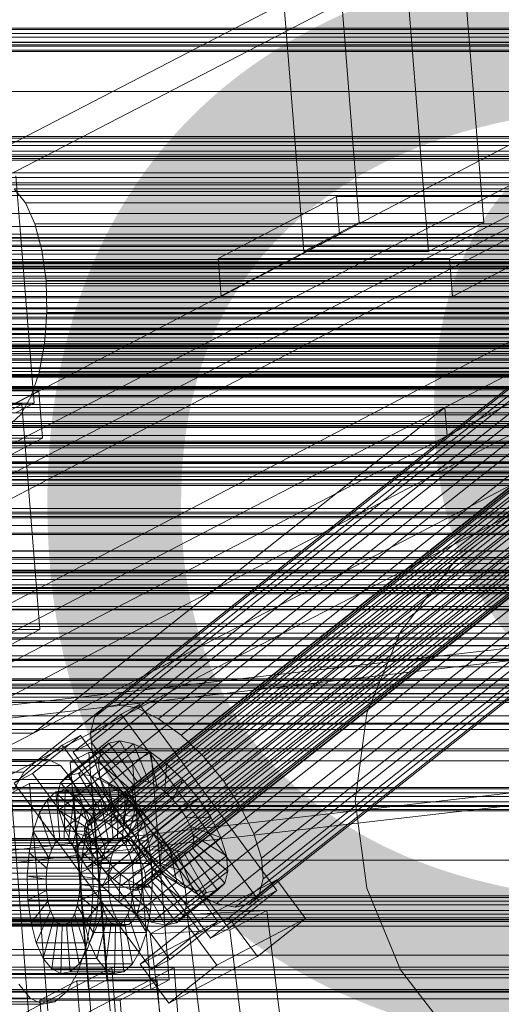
# Model space of a CAD drawing. Header units: millimetres. Extents: x -4738 to 65662, y -68080 to 6847.
# Tile 163 of 256: x -1139 to -1040, y -33972 to -33768. Entities that reach past the tile are written whole.
import ezdxf

# ---------------------------------------------------------------- set-up
doc = ezdxf.new("R2010")
doc.units = ezdxf.units.MM
for name, color, linetype, lineweight in [('COTAS_O', 1, 'Continuous', 0), ('frontal_briquetadora', 7, 'Continuous', 0), ('frontal_C03', 7, 'Continuous', 0), ('frontal_C10', 7, 'Continuous', 0), ('frontal_dosificador', 7, 'Continuous', 0), ('frontal_secador', 7, 'Continuous', 0)]:
    doc.layers.add(name, color=color, linetype=linetype, lineweight=lineweight)
doc.dimstyles.new('R19_100', dxfattribs={"dimtxt": 250, "dimasz": 150, "dimexe": 150, "dimexo": 80, "dimgap": 100, "dimtad": 1, "dimtih": 1, "dimtoh": 1, "dimdsep": 46, "dimcen": 0.09, "dimadec": 0, "dimazin": 0, "dimtfac": 1, "dimtdec": 4, "dimtofl": 0, "dimtmove": 0, "dimatfit": 3, "dimfxl": 1, "dimtolj": 1, "dimtzin": 0, "dimarcsym": 0})

# ---------------------------------------------------------------- blocks, each defined once
blk = doc.blocks.new('DIM_R30_47')
at = {"layer": 'COTAS_O'}
for p, q in [((-1725, -31700), (-1025, -31700)), ((-1025, -31700), (-1070, -31850)), ((-1025, -34400), (-1025, -31700)), ((-1025, -31700), (-980, -31850)), ((-1025, -34400), (-1070, -34250)), ((-1025, -34400), (-980, -34250)), ((-1725, -34400), (-1025, -34400))]:
    blk.add_line(p, q, dxfattribs=at)
blk.add_text('2700 O', height=250, rotation=90, dxfattribs=at).set_placement((-1125, -33050))
blk = doc.blocks.new('DIM_R30_48')
at = {"layer": 'COTAS_O'}
for p, q in [((-1725, -33700), (-1575, -33655)), ((1725, -33700), (1575, -33655)), ((-1725, -34400), (-1725, -33700)), ((-1725, -33700), (1725, -33700)), ((-1725, -33700), (-1575, -33745)), ((1725, -33700), (1575, -33745)), ((1725, -34400), (1725, -33700))]:
    blk.add_line(p, q, dxfattribs=at)
blk.add_text('3450 O', height=250, dxfattribs=at).set_placement((0, -33600))
blk = doc.blocks.new('DIM_R30_53')
at = {"layer": 'COTAS_O'}
for p, q in [((-1480, -33670), (-780, -33670)), ((-780, -33670), (-825, -33820)), ((-780, -36000), (-780, -33670)), ((-780, -33670), (-735, -33820)), ((-780, -36000), (-825, -35850)), ((-780, -36000), (-735, -35850)), ((-1480, -36000), (-780, -36000))]:
    blk.add_line(p, q, dxfattribs=at)
blk.add_text('2330 O', height=250, rotation=90, dxfattribs=at).set_placement((-880, -34835))
blk = doc.blocks.new('DIM_R30_55')
at = {"layer": 'COTAS_O'}
for p, q in [((-1400, -33000), (-700, -33000)), ((-700, -33000), (-745, -33150)), ((-700, -36000), (-700, -33000)), ((-700, -33000), (-655, -33150)), ((-700, -36000), (-745, -35850)), ((-700, -36000), (-655, -35850)), ((-1400, -36000), (-700, -36000))]:
    blk.add_line(p, q, dxfattribs=at)
blk.add_text('3000 O', height=250, rotation=90, dxfattribs=at).set_placement((-800, -34500))

msp = doc.modelspace()

# ---------------------------------------------------------------- linework, layer by layer
at = {"layer": 'frontal_briquetadora'}
for p, q in [((-630, -33900), (-1405, -33900)), ((-630, -33900.878), (-1405, -33900.878)), ((-1260, -33901), (-900, -33901)), ((-1260, -33906.194), (-900, -33906.194)), ((-630, -33907.878), (-1405, -33907.878)), ((-630, -33913.97), (-1405, -33913.97)), ((-630, -33921.759), (-1405, -33921.759)), ((-630, -33931.209), (-1405, -33931.209)), ((-630, -33942.282), (-1405, -33942.282)), ((-630, -33954.93), (-1405, -33954.93)), ((-630, -33969.097), (-1405, -33969.097))]:
    msp.add_line(p, q, dxfattribs=at)
at = {"layer": 'frontal_C03'}
for p, q in [((1250, -33770.033), (-1250, -33770.033)), ((1250, -33770.35), (-1250, -33770.35)), ((1250, -33771.144), (-1250, -33771.144)), ((-1250, -33771.908), (1250, -33771.908)), ((1250, -33773.031), (-1250, -33773.031)), ((1250, -33773.795), (-1250, -33773.795)), ((1250, -33774.589), (-1250, -33774.589)), ((1250, -33774.906), (-1250, -33774.906)), ((1250, -33792.491), (-1250, -33792.491)), ((1250, -33792.808), (-1250, -33792.808)), ((1250, -33793.602), (-1250, -33793.602)), ((-1250, -33794.366), (1250, -33794.366)), ((1250, -33795.489), (-1250, -33795.489)), ((1250, -33796.253), (-1250, -33796.253)), ((1250, -33797.047), (-1250, -33797.047)), ((1250, -33797.363), (-1250, -33797.363)), ((1250, -33814.949), (-1250, -33814.949)), ((1250, -33815.265), (-1250, -33815.265)), ((1250, -33816.059), (-1250, -33816.059)), ((-1250, -33816.823), (1250, -33816.823)), ((1250, -33817.946), (-1250, -33817.946)), ((1250, -33818.71), (-1250, -33818.71)), ((1250, -33819.504), (-1250, -33819.504)), ((1250, -33819.821), (-1250, -33819.821)), ((1250, -33825.584), (-1250, -33825.584)), ((1250, -33825.878), (-1250, -33825.878)), ((1250, -33829.043), (-1250, -33829.043)), ((1250, -33829.881), (-1250, -33829.881)), ((1250, -33835.73), (-1250, -33835.73)), ((1250, -33836.983), (-1250, -33836.983)), ((1250, -33837.406), (-1250, -33837.406)), ((1250, -33837.723), (-1250, -33837.723)), ((1250, -33838.517), (-1250, -33838.517)), ((-1250, -33839.281), (1250, -33839.281)), ((1496, -33840.377), (-1496, -33840.377)), ((1496, -33840.495), (-1496, -33840.495)), ((1250, -33840.404), (-1250, -33840.404)), ((1250, -33841.168), (-1250, -33841.168)), ((1496, -33841.761), (-1496, -33841.761)), ((1496, -33842.096), (-1496, -33842.096)), ((1250, -33841.962), (-1250, -33841.962)), ((1250, -33842.279), (-1250, -33842.279)), ((1496, -33844.435), (-1496, -33844.435)), ((1496, -33844.937), (-1496, -33844.937)), ((-1250, -33844.625), (1250, -33844.625)), ((1250, -33846.104), (-1250, -33846.104)), ((-1496, -33847.994), (1496, -33847.994)), ((1496, -33848.585), (-1496, -33848.585)), ((1496, -33851.894), (-1496, -33851.894)), ((1496, -33852.485), (-1496, -33852.485)), ((1496, -33855.542), (-1496, -33855.542)), ((1250, -33854.375), (-1250, -33854.375)), ((1496, -33856.043), (-1496, -33856.043)), ((1250, -33855.854), (-1250, -33855.854)), ((1250, -33856.542), (-1250, -33856.542)), ((1250, -33856.918), (-1250, -33856.918)), ((1496, -33858.383), (-1496, -33858.383)), ((1496, -33858.718), (-1496, -33858.718)), ((1250, -33859.864), (-1250, -33859.864)), ((1496, -33859.984), (-1496, -33859.984)), ((1496, -33860.101), (-1496, -33860.101)), ((1250, -33860.181), (-1250, -33860.181)), ((1250, -33860.974), (-1250, -33860.974)), ((-1250, -33861.739), (1250, -33861.739)), ((1250, -33862.042), (-1250, -33862.042)), ((1250, -33862.862), (-1250, -33862.862)), ((1250, -33863.495), (-1250, -33863.495)), ((1250, -33863.626), (-1250, -33863.626)), ((1250, -33864.42), (-1250, -33864.42)), ((1250, -33864.736), (-1250, -33864.736)), ((1250, -33864.749), (-1250, -33864.749)), ((1250, -33869.528), (-1250, -33869.528)), ((1250, -33870.598), (-1250, -33870.598)), ((1250, -33871.133), (-1250, -33871.133)), ((1250, -33871.435), (-1250, -33871.435)), ((1250, -33874.601), (-1250, -33874.601)), ((1250, -33874.895), (-1250, -33874.895)), ((1496, -33878.238), (-1496, -33878.238)), ((1496, -33878.356), (-1496, -33878.356)), ((1496, -33879.622), (-1496, -33879.622)), ((1496, -33879.957), (-1496, -33879.957)), ((1496, -33882.297), (-1496, -33882.297)), ((-1250, -33880.914), (1250, -33880.914)), ((1250, -33882.322), (-1250, -33882.322)), ((1496, -33882.798), (-1496, -33882.798)), ((1250, -33882.638), (-1250, -33882.638)), ((1250, -33882.807), (-1250, -33882.807)), ((1250, -33883.432), (-1250, -33883.432)), ((-1250, -33884.196), (1250, -33884.196)), ((-1496, -33885.855), (1496, -33885.855)), ((1250, -33885.319), (-1250, -33885.319)), ((1250, -33886.083), (-1250, -33886.083)), ((1496, -33886.446), (-1496, -33886.446)), ((1250, -33886.877), (-1250, -33886.877)), ((1250, -33887.194), (-1250, -33887.194)), ((1496, -33889.755), (-1496, -33889.755)), ((1496, -33890.346), (-1496, -33890.346)), ((1496, -33893.403), (-1496, -33893.403)), ((1496, -33893.905), (-1496, -33893.905)), ((1250, -33893.394), (-1250, -33893.394)), ((1496, -33896.244), (-1496, -33896.244)), ((1496, -33896.579), (-1496, -33896.579)), ((1250, -33895.287), (-1250, -33895.287)), ((1496, -33897.845), (-1496, -33897.845)), ((1496, -33897.963), (-1496, -33897.963)), ((1250, -33904.779), (-1250, -33904.779)), ((1250, -33905.068), (-1250, -33905.068)), ((1250, -33905.096), (-1250, -33905.096)), ((1250, -33905.89), (-1250, -33905.89)), ((-1250, -33906.654), (1250, -33906.654)), ((1250, -33906.673), (-1250, -33906.673)), ((1250, -33907.777), (-1250, -33907.777)), ((1250, -33908.541), (-1250, -33908.541)), ((1250, -33909.335), (-1250, -33909.335)), ((1250, -33909.652), (-1250, -33909.652)), ((1250, -33914.159), (-1250, -33914.159)), ((1250, -33915.232), (-1250, -33915.232)), ((1250, -33919.283), (-1250, -33919.283)), ((1250, -33919.66), (-1250, -33919.66)), ((1250, -33927.237), (-1250, -33927.237)), ((1250, -33927.553), (-1250, -33927.553)), ((1250, -33928.347), (-1250, -33928.347)), ((-1250, -33929.112), (1250, -33929.112)), ((1250, -33930.234), (-1250, -33930.234)), ((1250, -33930.999), (-1250, -33930.999)), ((1250, -33931.793), (-1250, -33931.793)), ((1250, -33932.109), (-1250, -33932.109)), ((1250, -33949.694), (-1250, -33949.694)), ((1250, -33950.011), (-1250, -33950.011)), ((1250, -33950.805), (-1250, -33950.805)), ((-1250, -33951.569), (1250, -33951.569)), ((1250, -33952.692), (-1250, -33952.692)), ((1250, -33953.456), (-1250, -33953.456)), ((1250, -33954.25), (-1250, -33954.25)), ((1250, -33954.567), (-1250, -33954.567))]:
    msp.add_line(p, q, dxfattribs=at)
at = {"layer": 'frontal_C10'}
for p, q in [((-819.886, -33679.922), (-1279.266, -33920.495)), ((-1242.446, -33920.495), (-783.067, -33679.922)), ((-1146.168, -33796.641), (-973.846, -33707.108)), ((-973.38, -33712.988), (-1145.702, -33802.521)), ((-1276.132, -33959.683), (-816.753, -33719.11)), ((-1239.313, -33959.683), (-779.933, -33719.11)), ((-1076.126, -33723.317), (-1069.171, -33810.301)), ((-1043.397, -33810.301), (-1050.353, -33723.317)), ((-1080.656, -33816.315), (-1087.611, -33729.331)), ((-1061.837, -33729.331), (-1054.882, -33816.315)), ((-821.707, -33729.188), (-1051.469, -33848.566)), ((-1051.002, -33854.446), (-821.24, -33735.068)), ((-962.341, -33784.192), (-1121.964, -33910.666)), ((-959.319, -33783.568), (-1118.942, -33910.043)), ((-955.476, -33784.376), (-1115.099, -33910.851)), ((-964.339, -33786.204), (-1123.962, -33912.678)), ((-940.564, -33787.946), (-1125.727, -33934.656)), ((-939.857, -33787.233), (-1125.019, -33933.943)), ((-938.785, -33787.012), (-1123.948, -33933.722)), ((-937.424, -33787.298), (-1122.587, -33934.009)), ((-935.865, -33788.072), (-1121.028, -33934.783)), ((-951.077, -33786.56), (-1110.7, -33913.035)), ((-940.86, -33789.103), (-1126.023, -33935.813)), ((-940.725, -33790.624), (-1125.887, -33937.334)), ((-965.175, -33789.468), (-1124.798, -33915.943)), ((-934.215, -33789.281), (-1119.377, -33935.992)), ((-946.419, -33789.972), (-1106.042, -33916.447)), ((-940.167, -33792.406), (-1125.329, -33939.117)), ((-932.586, -33790.843), (-1117.748, -33937.553)), ((-1116.251, -33939.361), (-931.089, -33792.65)), ((-964.792, -33793.762), (-1124.415, -33920.236)), ((-939.224, -33794.328), (-1124.387, -33941.039)), ((-929.826, -33794.581), (-1114.988, -33941.291)), ((-941.822, -33794.379), (-1101.444, -33920.853)), ((-1256.266, -33916.019), (-1026.503, -33796.641)), ((-1146.168, -33796.641), (-1026.503, -33796.641)), ((-1136.601, -33916.019), (-906.839, -33796.641)), ((-937.961, -33796.259), (-1123.124, -33942.969)), ((-928.883, -33796.503), (-1114.046, -33943.213)), ((-936.465, -33798.066), (-1121.627, -33944.777)), ((-928.325, -33798.285), (-1113.488, -33944.996)), ((-1136.476, -33847.688), (-1140.236, -33800.663)), ((-963.217, -33798.792), (-1122.84, -33925.266)), ((-934.835, -33799.628), (-1119.998, -33946.338)), ((-928.19, -33799.806), (-1113.352, -33946.517)), ((-1097.22, -33925.955), (-937.597, -33799.48)), ((-1026.037, -33802.521), (-1255.799, -33921.899)), ((-445.338, -33800.968), (-1227.761, -33800.968)), ((-1026.037, -33802.521), (-1145.702, -33802.521)), ((-906.372, -33802.521), (-1145.702, -33802.521)), ((-903.788, -33802.051), (-1143.117, -33802.051)), ((-906.372, -33802.521), (-1136.135, -33921.899)), ((-933.185, -33800.837), (-1118.348, -33947.547)), ((-931.626, -33801.611), (-1116.789, -33948.321)), ((-930.265, -33801.897), (-1115.427, -33948.607)), ((-929.194, -33801.676), (-1114.356, -33948.387)), ((-928.486, -33800.963), (-1113.648, -33947.673)), ((-908.821, -33804.687), (-1148.15, -33804.687)), ((-1138.243, -33806.209), (-1140.573, -33803.309)), ((-901.244, -33803.309), (-1140.573, -33803.309)), ((-960.557, -33804.216), (-1120.18, -33930.691)), ((-1136.286, -33810.554), (-1138.243, -33806.209)), ((-898.914, -33806.209), (-1138.243, -33806.209)), ((-1073.866, -33804.933), (-1098.366, -33817.764)), ((-934.033, -33804.929), (-1093.656, -33931.403)), ((-1026, -33804.933), (-1073.866, -33804.933)), ((-1073.866, -33804.933), (-1073.239, -33812.771)), ((-1050.5, -33817.764), (-1026, -33804.933)), ((-910.967, -33808.401), (-1150.297, -33808.401)), ((-1134.835, -33816.047), (-1136.286, -33810.554)), ((-896.957, -33810.554), (-1136.286, -33810.554)), ((-956.993, -33809.665), (-1116.616, -33936.139)), ((-931.373, -33810.353), (-1090.996, -33936.828)), ((-1080.656, -33816.315), (-1069.171, -33810.301)), ((-1069.171, -33810.301), (-1043.397, -33810.301)), ((-1043.397, -33810.301), (-1054.882, -33816.315)), ((-1247.208, -33811.152), (-464.785, -33811.152)), ((-1226.821, -33812.724), (-444.398, -33812.724)), ((-1097.74, -33825.601), (-1073.239, -33812.771)), ((-1073.239, -33812.771), (-1025.373, -33812.771)), ((-1025.373, -33812.771), (-1049.874, -33825.601)), ((-912.665, -33813.411), (-1151.994, -33813.411)), ((-952.768, -33814.766), (-1112.391, -33941.241)), ((-1133.988, -33822.314), (-1134.835, -33816.047)), ((-895.505, -33816.047), (-1134.835, -33816.047)), ((-929.798, -33815.383), (-1089.421, -33941.858)), ((-1054.882, -33816.315), (-1080.656, -33816.315)), ((-888.519, -33818.588), (-1160.986, -33818.588)), ((-887.603, -33818.422), (-1160.07, -33818.422)), ((-886.701, -33818.868), (-1159.169, -33818.868)), ((-1098.366, -33817.764), (-1050.5, -33817.764)), ((-1097.74, -33825.601), (-1098.366, -33817.764)), ((-1050.5, -33817.764), (-1049.874, -33825.601)), ((-890.147, -33820.672), (-1162.614, -33820.672)), ((-889.386, -33819.356), (-1161.853, -33819.356)), ((-885.876, -33819.895), (-1158.343, -33819.895)), ((-913.798, -33819.373), (-1153.127, -33819.373)), ((-948.171, -33819.173), (-1107.793, -33945.647)), ((-929.415, -33819.677), (-1089.038, -33946.151)), ((-463.845, -33822.908), (-1246.268, -33822.908)), ((-890.748, -33822.447), (-1163.215, -33822.447)), ((-885.182, -33821.435), (-1157.649, -33821.435)), ((-1133.805, -33828.928), (-1133.988, -33822.314)), ((-1133.988, -33822.314), (-894.659, -33822.314)), ((-943.513, -33822.585), (-1103.136, -33949.059)), ((-930.251, -33822.941), (-1089.874, -33949.415)), ((-891.15, -33824.56), (-1163.617, -33824.56)), ((-884.668, -33823.381), (-1157.135, -33823.381)), ((-939.113, -33824.769), (-1098.736, -33951.243)), ((-932.248, -33824.953), (-1091.871, -33951.428)), ((-891.324, -33826.866), (-1163.791, -33826.866)), ((-1156.835, -33825.601), (-884.368, -33825.601)), ((-914.29, -33825.884), (-1153.619, -33825.884)), ((-1049.874, -33825.601), (-1097.74, -33825.601)), ((-935.271, -33825.577), (-1094.894, -33952.051)), ((-891.259, -33829.21), (-1163.726, -33829.21)), ((-884.303, -33827.945), (-1156.77, -33827.945)), ((-1134.296, -33835.438), (-1133.805, -33828.928)), ((-894.475, -33828.928), (-1133.805, -33828.928)), ((-884.477, -33830.252), (-1156.944, -33830.252)), ((-890.959, -33831.431), (-1163.426, -33831.431)), ((-890.445, -33833.377), (-1162.912, -33833.377)), ((-884.879, -33832.365), (-1157.346, -33832.365)), ((-914.106, -33832.498), (-1153.435, -33832.498)), ((-889.751, -33834.916), (-1162.218, -33834.916)), ((-886.241, -33835.456), (-1158.708, -33835.456)), ((-885.48, -33834.14), (-1157.947, -33834.14)), ((-1135.429, -33841.401), (-1134.296, -33835.438)), ((-894.967, -33835.438), (-1134.296, -33835.438)), ((-888.926, -33835.944), (-1161.393, -33835.944)), ((-888.024, -33836.39), (-1160.491, -33836.39)), ((-887.109, -33836.223), (-1159.576, -33836.223)), ((-913.26, -33838.765), (-1152.589, -33838.765)), ((-1137.127, -33846.41), (-1135.429, -33841.401)), ((-896.1, -33841.401), (-1135.429, -33841.401)), ((-1153.859, -33854.75), (-1135.484, -33845.127)), ((-911.808, -33844.258), (-1151.138, -33844.258)), ((-1135.484, -33845.127), (-1148.371, -33845.127)), ((-1134.701, -33854.924), (-1135.484, -33845.127)), ((-1149.363, -33847.688), (-1136.476, -33847.688)), ((-1136.476, -33847.688), (-1140.304, -33849.693)), ((-1139.273, -33850.124), (-1137.127, -33846.41)), ((-897.798, -33846.41), (-1137.127, -33846.41)), ((-1051.469, -33848.566), (-1426.748, -34043.548)), ((-1139.002, -33847.934), (-1155.571, -33847.934)), ((-909.851, -33848.602), (-1149.18, -33848.602)), ((-1146.659, -33851.944), (-1139.002, -33847.934)), ((-1135.274, -33894.568), (-1139.002, -33847.934)), ((-1136.601, -33916.019), (-1051.469, -33848.566)), ((-1051.469, -33848.566), (-1051.002, -33854.446)), ((-907.521, -33851.502), (-1146.85, -33851.502)), ((-1141.722, -33852.29), (-1139.273, -33850.124)), ((-899.944, -33850.124), (-1139.273, -33850.124)), ((-904.977, -33852.76), (-1144.306, -33852.76)), ((-902.393, -33852.29), (-1141.722, -33852.29)), ((-1426.281, -34049.429), (-1051.002, -33854.446)), ((-1134.701, -33854.924), (-1153.076, -33864.547)), ((-1147.588, -33854.924), (-1134.701, -33854.924)), ((-1051.002, -33854.446), (-1136.135, -33921.899)), ((-796.795, -33870.674), (-1271.058, -33925.104)), ((-1248.046, -33925.104), (-773.782, -33870.674)), ((-617.66, -33890.501), (-1400.083, -33890.501)), ((-1151.843, -33894.568), (-1135.274, -33894.568)), ((-1135.274, -33894.568), (-1142.93, -33898.577)), ((-1419.53, -33900.685), (-637.107, -33900.685)), ((-1270.533, -33955.074), (-796.269, -33900.644)), ((-1247.52, -33955.074), (-773.257, -33900.644)), ((-1399.143, -33902.257), (-616.72, -33902.257)), ((-1114.653, -33910.068), (-1124.585, -33917.938)), ((-1121.964, -33910.666), (-1123.962, -33912.678)), ((-1118.942, -33910.043), (-1121.964, -33910.666)), ((-1115.099, -33910.851), (-1118.942, -33910.043)), ((-1118.471, -33912.073), (-1114.653, -33910.068)), ((-1110.7, -33913.035), (-1115.099, -33910.851)), ((-1086.218, -33948.583), (-1114.653, -33910.068)), ((-636.167, -33912.441), (-1418.59, -33912.441)), ((-1128.403, -33919.942), (-1118.471, -33912.073)), ((-1123.962, -33912.678), (-1124.798, -33915.943)), ((-1118.471, -33912.073), (-1090.037, -33950.588)), ((-1106.042, -33916.447), (-1110.7, -33913.035)), ((-1511.88, -34111.002), (-1136.601, -33916.019)), ((-1256.266, -33916.019), (-1136.601, -33916.019)), ((-1126.871, -33916.483), (-1136.803, -33924.353)), ((-1130.689, -33918.488), (-1126.871, -33916.483)), ((-1098.437, -33954.999), (-1126.871, -33916.483)), ((-1124.798, -33915.943), (-1124.415, -33920.236)), ((-1101.444, -33920.853), (-1106.042, -33916.447)), ((-1140.621, -33926.358), (-1130.689, -33918.488)), ((-1130.689, -33918.488), (-1102.255, -33957.003)), ((-1121.011, -33918.05), (-1129.524, -33924.795)), ((-1124.585, -33917.938), (-1128.403, -33919.942)), ((-1118.75, -33917.583), (-1127.263, -33924.329)), ((-1124.585, -33917.938), (-1096.15, -33956.453)), ((-1115.876, -33918.188), (-1124.389, -33924.933)), ((-1122.505, -33919.555), (-1121.011, -33918.05)), ((-1121.011, -33918.05), (-1118.75, -33917.583)), ((-1115.087, -33926.074), (-1121.011, -33918.05)), ((-1114.016, -33925.853), (-1118.75, -33917.583)), ((-1118.75, -33917.583), (-1115.876, -33918.188)), ((-1112.655, -33926.139), (-1115.876, -33918.188)), ((-1115.876, -33918.188), (-1112.584, -33919.822)), ((-1122.505, -33919.555), (-1131.018, -33926.301)), ((-1125.146, -33920.04), (-1128.974, -33922.045)), ((-1099.969, -33958.458), (-1128.403, -33919.942)), ((-1112.259, -33920.04), (-1125.146, -33920.04)), ((-1125.146, -33920.04), (-1121.386, -33967.065)), ((-1124.415, -33920.236), (-1122.84, -33925.266)), ((-1123.13, -33921.997), (-1122.505, -33919.555)), ((-1115.795, -33926.787), (-1122.505, -33919.555)), ((-1112.584, -33919.822), (-1121.098, -33926.567)), ((-1116.087, -33922.045), (-1112.259, -33920.04)), ((-1111.096, -33926.913), (-1112.584, -33919.822)), ((-1112.584, -33919.822), (-1109.101, -33922.374)), ((-1108.499, -33967.065), (-1112.259, -33920.04)), ((-1097.22, -33925.955), (-1101.444, -33920.853)), ((-1136.135, -33921.899), (-1511.413, -34116.882)), ((-1136.135, -33921.899), (-1375.464, -33921.899)), ((-1133.55, -33921.429), (-1372.88, -33921.429)), ((-1131.006, -33922.687), (-1370.336, -33922.687)), ((-1136.135, -33921.899), (-1255.799, -33921.899)), ((-1138.583, -33924.065), (-1136.135, -33921.899)), ((-1136.135, -33921.899), (-1133.55, -33921.429)), ((-1133.55, -33921.429), (-1131.006, -33922.687)), ((-1123.13, -33921.997), (-1131.643, -33928.742)), ((-1131.006, -33922.687), (-1128.676, -33925.586)), ((-1128.974, -33922.045), (-1116.087, -33922.045)), ((-1125.214, -33969.07), (-1128.974, -33922.045)), ((-1116.091, -33927.943), (-1123.13, -33921.997)), ((-1122.844, -33925.209), (-1123.13, -33921.997)), ((-1109.101, -33922.374), (-1117.614, -33929.119)), ((-1116.087, -33922.045), (-1112.327, -33969.07)), ((-1109.445, -33928.122), (-1109.101, -33922.374)), ((-1109.101, -33922.374), (-1105.661, -33925.67)), ((-1138.583, -33924.065), (-1377.913, -33924.065)), ((-1140.73, -33927.779), (-1138.583, -33924.065)), ((-1136.803, -33924.353), (-1140.621, -33926.358)), ((-1136.803, -33924.353), (-1108.369, -33962.868)), ((-1129.524, -33924.795), (-1131.018, -33926.301)), ((-1127.263, -33924.329), (-1129.524, -33924.795)), ((-1129.524, -33924.795), (-1123.6, -33932.819)), ((-1124.389, -33924.933), (-1127.263, -33924.329)), ((-1127.263, -33924.329), (-1122.529, -33932.598)), ((-1121.098, -33926.567), (-1124.389, -33924.933)), ((-1124.389, -33924.933), (-1121.168, -33932.885)), ((-1128.676, -33925.586), (-1368.006, -33925.586)), ((-1137.396, -33926.455), (-1141.224, -33928.46)), ((-1112.187, -33964.873), (-1140.621, -33926.358)), ((-1124.509, -33926.455), (-1137.396, -33926.455)), ((-1137.396, -33926.455), (-1133.636, -33973.481)), ((-1131.018, -33926.301), (-1131.643, -33928.742)), ((-1122.844, -33925.209), (-1131.357, -33931.954)), ((-1131.018, -33926.301), (-1124.308, -33933.532)), ((-1128.676, -33925.586), (-1126.719, -33929.931)), ((-1128.337, -33928.46), (-1124.509, -33926.455)), ((-1120.749, -33973.481), (-1124.509, -33926.455)), ((-1124.308, -33933.532), (-1115.795, -33926.787)), ((-1123.6, -33932.819), (-1115.087, -33926.074)), ((-1115.955, -33929.465), (-1122.844, -33925.209)), ((-1121.666, -33928.971), (-1122.844, -33925.209)), ((-1122.84, -33925.266), (-1120.18, -33930.691)), ((-1122.529, -33932.598), (-1114.016, -33925.853)), ((-1121.168, -33932.885), (-1112.655, -33926.139)), ((-1117.614, -33929.119), (-1121.098, -33926.567)), ((-1121.098, -33926.567), (-1119.609, -33933.658)), ((-1119.609, -33933.658), (-1111.096, -33926.913)), ((-1115.795, -33926.787), (-1116.091, -33927.943)), ((-1115.087, -33926.074), (-1115.795, -33926.787)), ((-1114.016, -33925.853), (-1115.087, -33926.074)), ((-1105.661, -33925.67), (-1114.174, -33932.416)), ((-1112.655, -33926.139), (-1114.016, -33925.853)), ((-1111.096, -33926.913), (-1112.655, -33926.139)), ((-1109.445, -33928.122), (-1111.096, -33926.913)), ((-1107.816, -33929.684), (-1105.661, -33925.67)), ((-1105.661, -33925.67), (-1102.501, -33929.486)), ((-1093.656, -33931.403), (-1097.22, -33925.955)), ((-1141.224, -33928.46), (-1128.337, -33928.46)), ((-1137.464, -33975.486), (-1141.224, -33928.46)), ((-1131.951, -33928.169), (-1133.783, -33929.789)), ((-1130.018, -33927.817), (-1131.951, -33928.169)), ((-1131.951, -33928.169), (-1131.168, -33937.966)), ((-1120.905, -33928.169), (-1131.951, -33928.169)), ((-1131.643, -33928.742), (-1124.604, -33934.689)), ((-1131.643, -33928.742), (-1131.357, -33931.954)), ((-1130.018, -33927.817), (-1130.252, -33937.799)), ((-1121.666, -33928.971), (-1130.179, -33935.717)), ((-1128.115, -33928.758), (-1130.018, -33927.817)), ((-1118.972, -33927.817), (-1130.018, -33927.817)), ((-1128.115, -33928.758), (-1129.351, -33938.245)), ((-1128.337, -33928.46), (-1124.577, -33975.486)), ((-1126.372, -33930.927), (-1128.115, -33928.758)), ((-1117.069, -33928.758), (-1128.115, -33928.758)), ((-1124.604, -33934.689), (-1116.091, -33927.943)), ((-1122.737, -33929.789), (-1120.905, -33928.169)), ((-1115.397, -33931.247), (-1121.666, -33928.971)), ((-1119.676, -33933.029), (-1121.666, -33928.971)), ((-1120.905, -33928.169), (-1118.972, -33927.817)), ((-1120.122, -33937.966), (-1120.905, -33928.169)), ((-1119.206, -33937.799), (-1118.972, -33927.817)), ((-1118.972, -33927.817), (-1117.069, -33928.758)), ((-1118.305, -33938.245), (-1117.069, -33928.758)), ((-1117.958, -33934.867), (-1109.445, -33928.122)), ((-1117.614, -33929.119), (-1117.958, -33934.867)), ((-1114.174, -33932.416), (-1117.614, -33929.119)), ((-1117.069, -33928.758), (-1115.326, -33930.927)), ((-1116.091, -33927.943), (-1115.955, -33929.465)), ((-1107.816, -33929.684), (-1109.445, -33928.122)), ((-1126.719, -33929.931), (-1366.048, -33929.931)), ((-1133.783, -33929.789), (-1135.389, -33932.567)), ((-1133.783, -33929.789), (-1132.036, -33938.733)), ((-1122.737, -33929.789), (-1133.783, -33929.789)), ((-1126.372, -33930.927), (-1128.525, -33939.272)), ((-1126.719, -33929.931), (-1125.268, -33935.424)), ((-1124.908, -33934.177), (-1126.372, -33930.927)), ((-1115.326, -33930.927), (-1126.372, -33930.927)), ((-1124.469, -33936.21), (-1115.955, -33929.465)), ((-1124.343, -33932.567), (-1122.737, -33929.789)), ((-1123.91, -33937.993), (-1115.397, -33931.247)), ((-1120.99, -33938.733), (-1122.737, -33929.789)), ((-1120.18, -33930.691), (-1116.616, -33936.139)), ((-1117.479, -33939.272), (-1115.326, -33930.927)), ((-1116.329, -33936.429), (-1107.816, -33929.684)), ((-1115.955, -33929.465), (-1115.397, -33931.247)), ((-1115.397, -33931.247), (-1114.455, -33933.169)), ((-1115.326, -33930.927), (-1113.862, -33934.177)), ((-1111.014, -33936.232), (-1102.501, -33929.486)), ((-1106.319, -33931.491), (-1107.816, -33929.684)), ((-1102.501, -33929.486), (-1106.319, -33931.491)), ((-1102.501, -33929.486), (-1099.835, -33933.562)), ((-1135.389, -33932.567), (-1136.659, -33936.314)), ((-1135.389, -33932.567), (-1132.796, -33940.049)), ((-1124.343, -33932.567), (-1135.389, -33932.567)), ((-1131.357, -33931.954), (-1124.469, -33936.21)), ((-1131.357, -33931.954), (-1130.179, -33935.717)), ((-1119.676, -33933.029), (-1128.189, -33939.774)), ((-1125.613, -33936.314), (-1124.343, -33932.567)), ((-1121.75, -33940.049), (-1124.343, -33932.567)), ((-1124.308, -33933.532), (-1123.6, -33932.819)), ((-1123.6, -33932.819), (-1122.529, -33932.598)), ((-1122.968, -33939.914), (-1114.455, -33933.169)), ((-1122.529, -33932.598), (-1121.168, -33932.885)), ((-1121.168, -33932.885), (-1119.609, -33933.658)), ((-1114.455, -33933.169), (-1119.676, -33933.029)), ((-1117.01, -33937.104), (-1119.676, -33933.029)), ((-1114.174, -33932.416), (-1116.329, -33936.429)), ((-1106.319, -33931.491), (-1114.832, -33938.236)), ((-1114.455, -33933.169), (-1113.192, -33935.1)), ((-1111.014, -33936.232), (-1114.174, -33932.416)), ((-1105.056, -33933.422), (-1106.319, -33931.491)), ((-1090.996, -33936.828), (-1093.656, -33931.403)), ((-1124.908, -33934.177), (-1127.832, -33940.812)), ((-1125.727, -33934.656), (-1126.023, -33935.813)), ((-1125.019, -33933.943), (-1125.727, -33934.656)), ((-1123.948, -33933.722), (-1125.019, -33933.943)), ((-1123.822, -33938.286), (-1124.908, -33934.177)), ((-1113.862, -33934.177), (-1124.908, -33934.177)), ((-1124.604, -33934.689), (-1124.308, -33933.532)), ((-1124.469, -33936.21), (-1124.604, -33934.689)), ((-1122.587, -33934.009), (-1123.948, -33933.722)), ((-1121.028, -33934.783), (-1122.587, -33934.009)), ((-1121.705, -33941.845), (-1113.192, -33935.1)), ((-1119.377, -33935.992), (-1121.028, -33934.783)), ((-1119.609, -33933.658), (-1117.958, -33934.867)), ((-1117.958, -33934.867), (-1116.329, -33936.429)), ((-1113.192, -33935.1), (-1117.01, -33937.104)), ((-1116.786, -33940.812), (-1113.862, -33934.177)), ((-1113.862, -33934.177), (-1112.777, -33938.286)), ((-1113.57, -33940.167), (-1105.056, -33933.422)), ((-1113.192, -33935.1), (-1111.695, -33936.907)), ((-1112.627, -33942.089), (-1104.114, -33935.344)), ((-1099.835, -33933.562), (-1108.348, -33940.307)), ((-1104.114, -33935.344), (-1105.056, -33933.422)), ((-1105.056, -33933.422), (-1099.835, -33933.562)), ((-1103.556, -33937.126), (-1104.114, -33935.344)), ((-1104.114, -33935.344), (-1097.845, -33937.619)), ((-1099.835, -33933.562), (-1097.845, -33937.619)), ((-1125.268, -33935.424), (-1364.597, -33935.424)), ((-1136.659, -33936.314), (-1137.506, -33940.775)), ((-1136.659, -33936.314), (-1133.398, -33941.824)), ((-1125.613, -33936.314), (-1136.659, -33936.314)), ((-1130.179, -33935.717), (-1123.91, -33937.993)), ((-1130.179, -33935.717), (-1128.189, -33939.774)), ((-1126.46, -33940.775), (-1125.613, -33936.314)), ((-1126.023, -33935.813), (-1125.887, -33937.334)), ((-1125.887, -33937.334), (-1125.329, -33939.117)), ((-1122.352, -33941.824), (-1125.613, -33936.314)), ((-1117.01, -33937.104), (-1125.523, -33943.85)), ((-1125.268, -33935.424), (-1124.421, -33941.691)), ((-1123.91, -33937.993), (-1124.469, -33936.21)), ((-1120.208, -33943.653), (-1111.695, -33936.907)), ((-1117.748, -33937.553), (-1119.377, -33935.992)), ((-1113.85, -33940.921), (-1117.01, -33937.104)), ((-1116.616, -33936.139), (-1112.391, -33941.241)), ((-1116.329, -33936.429), (-1114.832, -33938.236)), ((-1114.832, -33938.236), (-1111.014, -33936.232)), ((-1111.695, -33936.907), (-1113.85, -33940.921)), ((-1112.069, -33943.871), (-1103.556, -33937.126)), ((-1111.695, -33936.907), (-1110.066, -33938.469)), ((-1108.348, -33940.307), (-1111.014, -33936.232)), ((-1103.42, -33938.647), (-1103.556, -33937.126)), ((-1103.556, -33937.126), (-1096.667, -33941.382)), ((-1089.421, -33941.858), (-1090.996, -33936.828)), ((-1119.149, -33938.733), (-1391.616, -33938.733)), ((-1118.281, -33937.966), (-1390.748, -33937.966)), ((-1117.365, -33937.799), (-1389.832, -33937.799)), ((-1116.464, -33938.245), (-1388.931, -33938.245)), ((-1115.638, -33939.272), (-1388.105, -33939.272)), ((-1132.796, -33940.049), (-1132.036, -33938.733)), ((-1132.036, -33938.733), (-1131.168, -33937.966)), ((-1132.036, -33938.733), (-1120.99, -33938.733)), ((-1131.168, -33937.966), (-1130.252, -33937.799)), ((-1131.168, -33937.966), (-1120.122, -33937.966)), ((-1130.252, -33937.799), (-1129.351, -33938.245)), ((-1130.252, -33937.799), (-1119.206, -33937.799)), ((-1129.351, -33938.245), (-1128.525, -33939.272)), ((-1129.351, -33938.245), (-1118.305, -33938.245)), ((-1128.525, -33939.272), (-1127.832, -33940.812)), ((-1128.525, -33939.272), (-1117.479, -33939.272)), ((-1123.822, -33938.286), (-1127.317, -33942.758)), ((-1125.329, -33939.117), (-1124.387, -33941.039)), ((-1122.968, -33939.914), (-1123.91, -33937.993)), ((-1123.189, -33942.974), (-1123.822, -33938.286)), ((-1112.777, -33938.286), (-1123.822, -33938.286)), ((-1120.99, -33938.733), (-1121.75, -33940.049)), ((-1120.122, -33937.966), (-1120.99, -33938.733)), ((-1119.206, -33937.799), (-1120.122, -33937.966)), ((-1119.909, -33940.049), (-1119.149, -33938.733)), ((-1118.305, -33938.245), (-1119.206, -33937.799)), ((-1119.149, -33938.733), (-1118.281, -33937.966)), ((-1118.579, -33945.214), (-1110.066, -33938.469)), ((-1117.479, -33939.272), (-1118.305, -33938.245)), ((-1118.281, -33937.966), (-1117.365, -33937.799)), ((-1116.251, -33939.361), (-1117.748, -33937.553)), ((-1116.786, -33940.812), (-1117.479, -33939.272)), ((-1117.365, -33937.799), (-1116.464, -33938.245)), ((-1116.464, -33938.245), (-1115.638, -33939.272)), ((-1116.271, -33942.758), (-1112.777, -33938.286)), ((-1114.988, -33941.291), (-1116.251, -33939.361)), ((-1115.638, -33939.272), (-1114.945, -33940.812)), ((-1114.832, -33938.236), (-1113.57, -33940.167)), ((-1112.777, -33938.286), (-1112.143, -33942.974)), ((-1111.933, -33945.393), (-1103.42, -33938.647)), ((-1110.066, -33938.469), (-1110.411, -33944.217)), ((-1110.066, -33938.469), (-1108.416, -33939.678)), ((-1097.845, -33937.619), (-1106.358, -33944.365)), ((-1103.716, -33939.804), (-1103.42, -33938.647)), ((-1103.42, -33938.647), (-1096.381, -33944.594)), ((-1097.845, -33937.619), (-1096.667, -33941.382)), ((-1119.909, -33940.049), (-1392.376, -33940.049)), ((-1114.945, -33940.812), (-1387.412, -33940.812)), ((-1137.506, -33940.775), (-1137.874, -33945.645)), ((-1137.506, -33940.775), (-1133.799, -33943.937)), ((-1126.46, -33940.775), (-1137.506, -33940.775)), ((-1133.398, -33941.824), (-1132.796, -33940.049)), ((-1132.796, -33940.049), (-1121.75, -33940.049)), ((-1128.189, -33939.774), (-1122.968, -33939.914)), ((-1128.189, -33939.774), (-1125.523, -33943.85)), ((-1127.832, -33940.812), (-1127.317, -33942.758)), ((-1127.832, -33940.812), (-1116.786, -33940.812)), ((-1126.828, -33945.645), (-1126.46, -33940.775)), ((-1122.753, -33943.937), (-1126.46, -33940.775)), ((-1124.387, -33941.039), (-1123.124, -33942.969)), ((-1121.705, -33941.845), (-1122.968, -33939.914)), ((-1113.85, -33940.921), (-1122.363, -33947.666)), ((-1121.75, -33940.049), (-1122.352, -33941.824)), ((-1120.511, -33941.824), (-1119.909, -33940.049)), ((-1116.929, -33946.423), (-1108.416, -33939.678)), ((-1116.271, -33942.758), (-1116.786, -33940.812)), ((-1115.37, -33947.197), (-1106.857, -33940.452)), ((-1114.046, -33943.213), (-1114.988, -33941.291)), ((-1114.945, -33940.812), (-1114.43, -33942.758)), ((-1114.008, -33947.483), (-1105.495, -33940.738)), ((-1110.411, -33944.217), (-1113.85, -33940.921)), ((-1108.348, -33940.307), (-1113.57, -33940.167)), ((-1113.57, -33940.167), (-1112.627, -33942.089)), ((-1112.937, -33947.262), (-1104.424, -33940.517)), ((-1112.391, -33941.241), (-1107.793, -33945.647)), ((-1112.23, -33946.549), (-1103.716, -33939.804)), ((-1108.416, -33939.678), (-1106.927, -33946.769)), ((-1108.416, -33939.678), (-1106.857, -33940.452)), ((-1106.358, -33944.365), (-1108.348, -33940.307)), ((-1106.857, -33940.452), (-1103.635, -33948.403)), ((-1106.857, -33940.452), (-1105.495, -33940.738)), ((-1105.495, -33940.738), (-1104.424, -33940.517)), ((-1105.495, -33940.738), (-1100.761, -33949.007)), ((-1096.667, -33941.382), (-1105.18, -33948.128)), ((-1104.424, -33940.517), (-1103.716, -33939.804)), ((-1104.424, -33940.517), (-1098.5, -33948.541)), ((-1103.716, -33939.804), (-1097.006, -33947.036)), ((-1096.667, -33941.382), (-1096.381, -33944.594)), ((-1120.511, -33941.824), (-1392.978, -33941.824)), ((-1114.43, -33942.758), (-1386.898, -33942.758)), ((-1363.751, -33941.691), (-1124.421, -33941.691)), ((-1133.799, -33943.937), (-1133.398, -33941.824)), ((-1133.398, -33941.824), (-1122.352, -33941.824)), ((-1127.317, -33942.758), (-1127.018, -33944.979)), ((-1127.317, -33942.758), (-1116.271, -33942.758)), ((-1127.018, -33944.979), (-1123.189, -33942.974)), ((-1125.523, -33943.85), (-1121.705, -33941.845)), ((-1124.421, -33941.691), (-1124.238, -33948.305)), ((-1123.189, -33942.974), (-1112.143, -33942.974)), ((-1123.052, -33947.922), (-1123.189, -33942.974)), ((-1123.124, -33942.969), (-1121.627, -33944.777)), ((-1122.352, -33941.824), (-1122.753, -33943.937)), ((-1120.208, -33943.653), (-1121.705, -33941.845)), ((-1120.912, -33943.937), (-1120.511, -33941.824)), ((-1115.972, -33944.979), (-1116.271, -33942.758)), ((-1112.143, -33942.974), (-1115.972, -33944.979)), ((-1114.43, -33942.758), (-1114.131, -33944.979)), ((-1113.488, -33944.996), (-1114.046, -33943.213)), ((-1106.358, -33944.365), (-1112.627, -33942.089)), ((-1112.627, -33942.089), (-1112.069, -33943.871)), ((-1112.143, -33942.974), (-1112.006, -33947.922)), ((-1089.038, -33946.151), (-1089.421, -33941.858)), ((-1120.912, -33943.937), (-1393.379, -33943.937)), ((-1386.598, -33944.979), (-1114.131, -33944.979)), ((-1133.973, -33946.244), (-1133.799, -33943.937)), ((-1133.799, -33943.937), (-1122.753, -33943.937)), ((-1115.972, -33944.979), (-1127.018, -33944.979)), ((-1127.018, -33944.979), (-1126.953, -33947.322)), ((-1125.523, -33943.85), (-1122.363, -33947.666)), ((-1122.753, -33943.937), (-1122.927, -33946.244)), ((-1122.363, -33947.666), (-1120.208, -33943.653)), ((-1121.627, -33944.777), (-1119.998, -33946.338)), ((-1121.086, -33946.244), (-1120.912, -33943.937)), ((-1118.579, -33945.214), (-1120.208, -33943.653)), ((-1110.411, -33944.217), (-1118.924, -33950.962)), ((-1118.924, -33950.962), (-1118.579, -33945.214)), ((-1116.929, -33946.423), (-1118.579, -33945.214)), ((-1115.907, -33947.322), (-1115.972, -33944.979)), ((-1114.131, -33944.979), (-1114.066, -33947.322)), ((-1113.352, -33946.517), (-1113.488, -33944.996)), ((-1111.933, -33945.393), (-1112.23, -33946.549)), ((-1105.18, -33948.128), (-1112.069, -33943.871)), ((-1112.069, -33943.871), (-1111.933, -33945.393)), ((-1104.894, -33951.339), (-1111.933, -33945.393)), ((-1106.927, -33946.769), (-1110.411, -33944.217)), ((-1105.18, -33948.128), (-1106.358, -33944.365)), ((-1096.381, -33944.594), (-1104.894, -33951.339)), ((-1096.381, -33944.594), (-1097.006, -33947.036)), ((-1121.086, -33946.244), (-1393.554, -33946.244)), ((-1114.066, -33947.322), (-1386.533, -33947.322)), ((-1137.874, -33945.645), (-1133.973, -33946.244)), ((-1126.828, -33945.645), (-1137.874, -33945.645)), ((-1137.874, -33945.645), (-1137.736, -33950.592)), ((-1133.973, -33946.244), (-1122.927, -33946.244)), ((-1133.908, -33948.587), (-1133.973, -33946.244)), ((-1126.953, -33947.322), (-1127.127, -33949.629)), ((-1123.052, -33947.922), (-1126.953, -33947.322)), ((-1126.953, -33947.322), (-1115.907, -33947.322)), ((-1122.927, -33946.244), (-1126.828, -33945.645)), ((-1126.69, -33950.592), (-1126.828, -33945.645)), ((-1122.927, -33946.244), (-1122.862, -33948.587)), ((-1121.021, -33948.587), (-1121.086, -33946.244)), ((-1119.998, -33946.338), (-1118.348, -33947.547)), ((-1118.348, -33947.547), (-1116.789, -33948.321)), ((-1115.44, -33953.514), (-1116.929, -33946.423)), ((-1115.37, -33947.197), (-1116.929, -33946.423)), ((-1116.081, -33949.629), (-1115.907, -33947.322)), ((-1115.907, -33947.322), (-1112.006, -33947.922)), ((-1106.927, -33946.769), (-1115.44, -33953.514)), ((-1112.149, -33955.148), (-1115.37, -33947.197)), ((-1114.008, -33947.483), (-1115.37, -33947.197)), ((-1114.066, -33947.322), (-1114.24, -33949.629)), ((-1112.937, -33947.262), (-1114.008, -33947.483)), ((-1109.275, -33955.753), (-1114.008, -33947.483)), ((-1113.648, -33947.673), (-1113.352, -33946.517)), ((-1112.23, -33946.549), (-1112.937, -33947.262)), ((-1107.014, -33955.286), (-1112.937, -33947.262)), ((-1105.519, -33953.781), (-1112.23, -33946.549)), ((-1107.793, -33945.647), (-1103.136, -33949.059)), ((-1103.635, -33948.403), (-1106.927, -33946.769)), ((-1097.006, -33947.036), (-1105.519, -33953.781)), ((-1104.585, -33956), (-1086.258, -33946.377)), ((-1097.006, -33947.036), (-1098.5, -33948.541)), ((-1086.258, -33946.377), (-1096.19, -33954.247)), ((-1089.874, -33949.415), (-1089.038, -33946.151)), ((-1080.334, -33954.401), (-1086.258, -33946.377)), ((-1121.021, -33948.587), (-1393.488, -33948.587)), ((-1124.238, -33948.305), (-1363.567, -33948.305)), ((-1137.736, -33950.592), (-1133.908, -33948.587)), ((-1133.908, -33948.587), (-1122.862, -33948.587)), ((-1133.608, -33950.808), (-1133.908, -33948.587)), ((-1122.862, -33948.587), (-1126.69, -33950.592)), ((-1124.238, -33948.305), (-1124.729, -33954.815)), ((-1123.42, -33952.791), (-1123.052, -33947.922)), ((-1112.006, -33947.922), (-1123.052, -33947.922)), ((-1122.862, -33948.587), (-1122.562, -33950.808)), ((-1122.363, -33947.666), (-1118.924, -33950.962)), ((-1120.721, -33950.808), (-1121.021, -33948.587)), ((-1116.789, -33948.321), (-1115.427, -33948.607)), ((-1115.427, -33948.607), (-1114.356, -33948.387)), ((-1114.356, -33948.387), (-1113.648, -33947.673)), ((-1112.006, -33947.922), (-1112.374, -33952.791)), ((-1103.635, -33948.403), (-1112.149, -33955.148)), ((-1100.761, -33949.007), (-1109.275, -33955.753)), ((-1098.5, -33948.541), (-1107.014, -33955.286)), ((-1104.894, -33951.339), (-1105.18, -33948.128)), ((-1100.761, -33949.007), (-1103.635, -33948.403)), ((-1103.136, -33949.059), (-1098.736, -33951.243)), ((-1098.5, -33948.541), (-1100.761, -33949.007)), ((-1096.15, -33956.453), (-1086.218, -33948.583)), ((-1091.871, -33951.428), (-1089.874, -33949.415)), ((-1086.218, -33948.583), (-1090.037, -33950.588)), ((-1120.721, -33950.808), (-1393.189, -33950.808)), ((-1114.24, -33949.629), (-1386.707, -33949.629)), ((-1126.69, -33950.592), (-1137.736, -33950.592)), ((-1137.736, -33950.592), (-1137.103, -33955.28)), ((-1137.103, -33955.28), (-1133.608, -33950.808)), ((-1133.608, -33950.808), (-1122.562, -33950.808)), ((-1133.094, -33952.754), (-1133.608, -33950.808)), ((-1127.127, -33949.629), (-1127.528, -33951.742)), ((-1123.42, -33952.791), (-1127.127, -33949.629)), ((-1127.127, -33949.629), (-1116.081, -33949.629)), ((-1126.057, -33955.28), (-1126.69, -33950.592)), ((-1122.562, -33950.808), (-1126.057, -33955.28)), ((-1122.562, -33950.808), (-1122.048, -33952.754)), ((-1120.207, -33952.754), (-1120.721, -33950.808)), ((-1118.924, -33950.962), (-1115.44, -33953.514)), ((-1116.482, -33951.742), (-1116.081, -33949.629)), ((-1116.081, -33949.629), (-1112.374, -33952.791)), ((-1114.24, -33949.629), (-1114.641, -33951.742)), ((-1105.519, -33953.781), (-1104.894, -33951.339)), ((-1090.037, -33950.588), (-1099.969, -33958.458)), ((-1098.736, -33951.243), (-1094.894, -33952.051)), ((-1094.894, -33952.051), (-1091.871, -33951.428)), ((-1120.207, -33952.754), (-1392.674, -33952.754)), ((-1115.243, -33953.517), (-1387.71, -33953.517)), ((-1114.641, -33951.742), (-1387.108, -33951.742)), ((-1136.018, -33959.389), (-1133.094, -33952.754)), ((-1133.094, -33952.754), (-1122.048, -33952.754)), ((-1132.401, -33954.294), (-1133.094, -33952.754)), ((-1128.13, -33953.517), (-1128.89, -33954.833)), ((-1127.528, -33951.742), (-1128.13, -33953.517)), ((-1125.537, -33960.999), (-1128.13, -33953.517)), ((-1128.13, -33953.517), (-1117.084, -33953.517)), ((-1124.267, -33957.252), (-1127.528, -33951.742)), ((-1127.528, -33951.742), (-1116.482, -33951.742)), ((-1122.048, -33952.754), (-1124.972, -33959.389)), ((-1124.267, -33957.252), (-1123.42, -33952.791)), ((-1112.374, -33952.791), (-1123.42, -33952.791)), ((-1122.048, -33952.754), (-1121.355, -33954.294)), ((-1119.514, -33954.294), (-1120.207, -33952.754)), ((-1117.844, -33954.833), (-1117.084, -33953.517)), ((-1117.084, -33953.517), (-1116.482, -33951.742)), ((-1117.084, -33953.517), (-1114.491, -33960.999)), ((-1116.482, -33951.742), (-1113.221, -33957.252)), ((-1115.243, -33953.517), (-1116.003, -33954.833)), ((-1115.44, -33953.514), (-1112.149, -33955.148)), ((-1114.641, -33951.742), (-1115.243, -33953.517)), ((-1112.374, -33952.791), (-1113.221, -33957.252)), ((-1104.802, -33953.525), (-1112.459, -33957.535)), ((-1088.316, -33952.711), (-1104.802, -33953.525)), ((-1104.802, -33953.525), (-1097.297, -34014.352)), ((-1095.972, -33956.722), (-1088.316, -33952.711)), ((-1080.811, -34013.539), (-1088.316, -33952.711)), ((-1119.514, -33954.294), (-1391.981, -33954.294)), ((-1118.688, -33955.321), (-1391.155, -33955.321)), ((-1116.871, -33955.6), (-1389.338, -33955.6)), ((-1116.003, -33954.833), (-1388.47, -33954.833)), ((-1124.729, -33954.815), (-1364.058, -33954.815)), ((-1126.057, -33955.28), (-1137.103, -33955.28)), ((-1137.103, -33955.28), (-1136.018, -33959.389)), ((-1134.554, -33962.639), (-1132.401, -33954.294)), ((-1132.811, -33964.808), (-1131.575, -33955.321)), ((-1132.401, -33954.294), (-1121.355, -33954.294)), ((-1131.575, -33955.321), (-1132.401, -33954.294)), ((-1131.575, -33955.321), (-1120.529, -33955.321)), ((-1130.674, -33955.767), (-1131.575, -33955.321)), ((-1129.758, -33955.6), (-1130.674, -33955.767)), ((-1128.89, -33954.833), (-1129.758, -33955.6)), ((-1128.975, -33965.397), (-1129.758, -33955.6)), ((-1129.758, -33955.6), (-1118.712, -33955.6)), ((-1127.143, -33963.777), (-1128.89, -33954.833)), ((-1128.89, -33954.833), (-1117.844, -33954.833)), ((-1124.972, -33959.389), (-1126.057, -33955.28)), ((-1124.729, -33954.815), (-1125.862, -33960.778)), ((-1121.355, -33954.294), (-1123.508, -33962.639)), ((-1120.529, -33955.321), (-1121.765, -33964.808)), ((-1121.355, -33954.294), (-1120.529, -33955.321)), ((-1120.529, -33955.321), (-1119.628, -33955.767)), ((-1119.628, -33955.767), (-1118.712, -33955.6)), ((-1118.688, -33955.321), (-1119.514, -33954.294)), ((-1118.712, -33955.6), (-1117.844, -33954.833)), ((-1118.712, -33955.6), (-1117.929, -33965.397)), ((-1117.787, -33955.767), (-1118.688, -33955.321)), ((-1117.844, -33954.833), (-1116.097, -33963.777)), ((-1116.871, -33955.6), (-1117.787, -33955.767)), ((-1116.003, -33954.833), (-1116.871, -33955.6)), ((-1096.19, -33954.247), (-1114.517, -33963.869)), ((-1112.149, -33955.148), (-1109.275, -33955.753)), ((-1109.275, -33955.753), (-1107.014, -33955.286)), ((-1108.369, -33962.868), (-1098.437, -33954.999)), ((-1107.014, -33955.286), (-1105.519, -33953.781)), ((-1098.437, -33954.999), (-1102.255, -33957.003)), ((-1080.334, -33954.401), (-1098.661, -33964.024)), ((-1096.19, -33954.247), (-1090.266, -33962.271)), ((-1090.266, -33962.271), (-1080.334, -33954.401)), ((-1117.787, -33955.767), (-1390.254, -33955.767)), ((-1130.908, -33965.749), (-1130.674, -33955.767)), ((-1130.674, -33955.767), (-1119.628, -33955.767)), ((-1125.537, -33960.999), (-1124.267, -33957.252)), ((-1113.221, -33957.252), (-1124.267, -33957.252)), ((-1119.628, -33955.767), (-1119.862, -33965.749)), ((-1114.517, -33963.869), (-1104.585, -33956)), ((-1113.221, -33957.252), (-1114.491, -33960.999)), ((-1112.459, -33957.535), (-1095.972, -33956.722)), ((-1104.954, -34018.363), (-1112.459, -33957.535)), ((-1102.255, -33957.003), (-1112.187, -33964.873)), ((-1104.585, -33956), (-1098.661, -33964.024)), ((-1099.969, -33958.458), (-1096.15, -33956.453)), ((-1088.468, -34017.549), (-1095.972, -33956.722)), ((-1124.972, -33959.389), (-1136.018, -33959.389)), ((-1136.018, -33959.389), (-1134.554, -33962.639)), ((-1123.508, -33962.639), (-1124.972, -33959.389)), ((-1125.862, -33960.778), (-1365.192, -33960.778)), ((-1125.862, -33960.778), (-1127.56, -33965.787)), ((-1127.143, -33963.777), (-1125.537, -33960.999)), ((-1114.491, -33960.999), (-1125.537, -33960.999)), ((-1114.491, -33960.999), (-1116.097, -33963.777)), ((-1123.508, -33962.639), (-1134.554, -33962.639)), ((-1134.554, -33962.639), (-1132.811, -33964.808)), ((-1128.975, -33965.397), (-1127.143, -33963.777)), ((-1116.097, -33963.777), (-1127.143, -33963.777)), ((-1121.765, -33964.808), (-1123.508, -33962.639)), ((-1116.097, -33963.777), (-1117.929, -33965.397)), ((-1108.593, -33971.893), (-1114.517, -33963.869)), ((-1112.187, -33964.873), (-1108.369, -33962.868)), ((-1108.593, -33971.893), (-1090.266, -33962.271)), ((-1690.23, -33964.44), (758.292, -33964.44)), ((781.737, -33964.44), (-1666.785, -33964.44)), ((-1127.56, -33965.787), (-1366.889, -33965.787)), ((-1120.394, -33964.505), (-1138.769, -33974.128)), ((-1121.765, -33964.808), (-1132.811, -33964.808)), ((-1132.811, -33964.808), (-1130.908, -33965.749)), ((-1130.908, -33965.749), (-1128.975, -33965.397)), ((-1119.862, -33965.749), (-1130.908, -33965.749)), ((-1127.56, -33965.787), (-1129.706, -33969.502)), ((-1117.929, -33965.397), (-1128.975, -33965.397)), ((-1125.882, -33974.128), (-1107.507, -33964.505)), ((-1119.862, -33965.749), (-1121.765, -33964.808)), ((-1107.507, -33964.505), (-1120.394, -33964.505)), ((-1120.394, -33964.505), (-1119.611, -33974.302)), ((-1117.929, -33965.397), (-1119.862, -33965.749)), ((-1098.661, -33964.024), (-1108.593, -33971.893)), ((-1106.724, -33974.302), (-1107.507, -33964.505)), ((-1127.595, -33967.311), (-1135.251, -33971.321)), ((-1111.026, -33967.311), (-1127.595, -33967.311)), ((-1127.595, -33967.311), (-1123.866, -34013.945)), ((-1125.214, -33969.07), (-1121.386, -33967.065)), ((-1121.386, -33967.065), (-1108.499, -33967.065)), ((-1118.682, -33971.321), (-1111.026, -33967.311)), ((-1108.499, -33967.065), (-1112.327, -33969.07)), ((-1107.297, -34013.945), (-1111.026, -33967.311)), ((-1690.23, -33969.44), (758.292, -33969.44)), ((-1679.485, -33969.44), (769.038, -33969.44)), ((770.992, -33969.44), (-1677.531, -33969.44)), ((-1666.785, -33969.44), (781.737, -33969.44)), ((-1129.706, -33969.502), (-1369.036, -33969.502)), ((-1137.284, -33970.88), (-1139.614, -33967.98)), ((-1129.706, -33969.502), (-1132.155, -33971.667)), ((-1112.327, -33969.07), (-1125.214, -33969.07)), ((-1137.284, -33970.88), (-1376.613, -33970.88)), ((-1132.155, -33971.667), (-1371.484, -33971.667)), ((-1134.74, -33972.137), (-1137.284, -33970.88)), ((-1135.251, -33971.321), (-1118.682, -33971.321)), ((-1131.522, -34017.954), (-1135.251, -33971.321)), ((-1132.155, -33971.667), (-1134.74, -33972.137)), ((-1114.953, -34017.954), (-1118.682, -33971.321)), ((-1134.74, -33972.137), (-1374.069, -33972.137))]:
    msp.add_line(p, q, dxfattribs=at)
at = {"layer": 'frontal_dosificador'}
for p, q in [((-820, -33800), (-1180, -33800)), ((-1035, -33869.378), (-1049.497, -33880.503)), ((-1049.497, -33880.503), (-1060.622, -33895)), ((-1060.622, -33895), (-1067.615, -33911.883)), ((-150, -33900), (-1850, -33900)), ((-1067.615, -33911.883), (-1070, -33930)), ((-1070, -33930), (-1067.615, -33948.117)), ((-1067.615, -33948.117), (-1060.622, -33965)), ((-800, -33955), (-1200, -33955)), ((-820, -33965), (-1180, -33965)), ((-1060.622, -33965), (-1049.497, -33979.497))]:
    msp.add_line(p, q, dxfattribs=at)
at = {"layer": 'frontal_secador'}
for p, q in [((1360, -33773.5), (-1360, -33773.5)), ((1250, -33772.924), (-1250, -33772.924)), ((1360, -33783.147), (-1360, -33783.147)), ((-1360, -33793.5), (1360, -33793.5)), ((-1250, -33793.5), (1250, -33793.5)), ((1360, -33803.853), (-1360, -33803.853)), ((1360, -33813.5), (-1360, -33813.5)), ((1250, -33814.076), (-1250, -33814.076)), ((1360, -33821.784), (-1360, -33821.784)), ((1360, -33828.141), (-1360, -33828.141)), ((1360, -33832.137), (-1360, -33832.137)), ((1250, -33833.25), (-1250, -33833.25)), ((1360, -33833.5), (-1360, -33833.5)), ((1250, -33849.715), (-1250, -33849.715)), ((1250, -33862.349), (-1250, -33862.349)), ((1250, -33870.291), (-1250, -33870.291)), ((1250, -33873), (-1250, -33873)), ((-1250, -33956), (1250, -33956)), ((-1250, -33962), (1250, -33962)), ((-1250, -33965), (1250, -33965)), ((1250, -33966), (-1250, -33966)), ((-1250, -33966.659), (1250, -33966.659)), ((1250, -33969.659), (-1250, -33969.659)), ((-1250, -33971), (1250, -33971))]:
    msp.add_line(p, q, dxfattribs=at)

# ---------------------------------------------------------------- dimensions: what is measured, and where the dimension line sits
at = {"layer": 'COTAS_O'}
for p1, p2, distance, picture, middle in [((-1725, -34400), (-1725, -31700), -700, 'DIM_R30_47', (-1025, -33050)), ((-1400, -36000), (-1400, -33000), -700, 'DIM_R30_55', (-700, -34500)), ((-1725, -34400), (1725, -34400), 700, 'DIM_R30_48', (0, -33700)), ((-1480, -36000), (-1480, -33670), -700, 'DIM_R30_53', (-780, -34835))]:
    dim = msp.add_aligned_dim(p1=p1, p2=p2, distance=distance, text='<> O', dimstyle='R19_100', dxfattribs=at)
    dim.commit()
    dim.dimension.update_dxf_attribs({"geometry": picture, "text_midpoint": middle})

doc.saveas('drawing.dxf')
